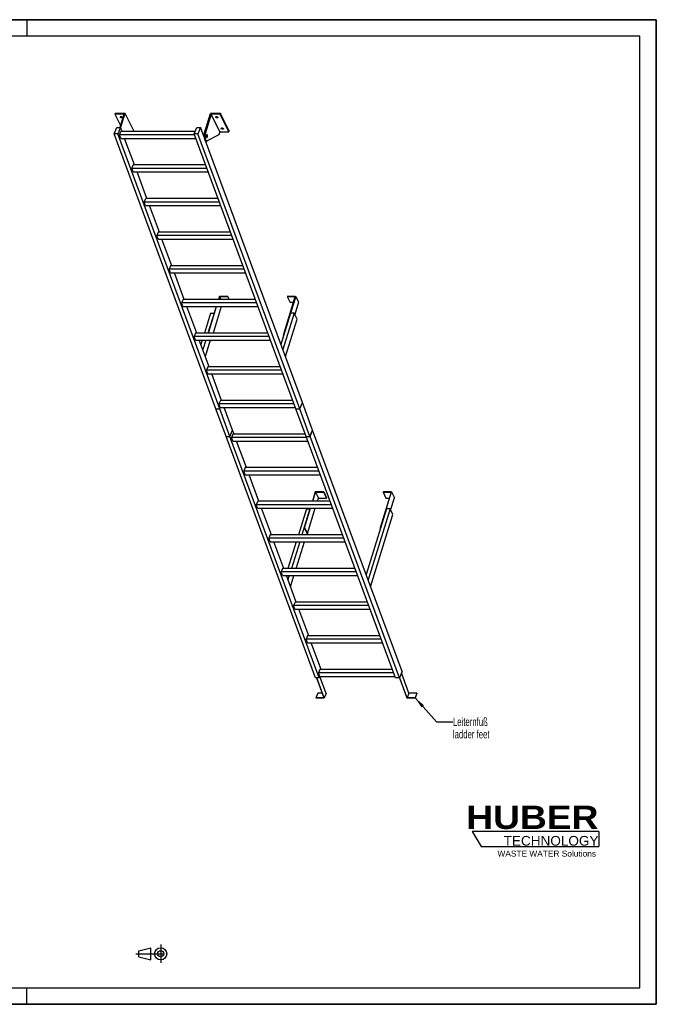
# Model space of a CAD drawing. Header units: millimetres. Extents: x 0 to 8400, y 0 to 5940.
# Tile 2 of 2: x 4556 to 8400, y 0 to 5940. Entities that reach past the tile are written whole.
import ezdxf

# ---------------------------------------------------------------- set-up
doc = ezdxf.new("R2010")
doc.units = ezdxf.units.MM
doc.header["$LTSCALE"] = 462
doc.linetypes.add('CENTER', pattern=[0.6, 0.375, -0.075, 0.075, -0.075])
doc.layers.get('0').update_dxf_attribs({"linetype": 'CONTINUOUS'})
for name, color, linetype in [('005_AXIS', 7, 'CONTINUOUS'), ('053_NOTES', 7, 'CONTINUOUS'), ('HUBER_Logo_BL1', 7, 'CONTINUOUS')]:
    doc.layers.add(name, color=color, linetype=linetype)
doc.styles.get("Standard").update_dxf_attribs({"font": 'txt', "width": 0.7})
doc.styles.add('TEXTSTYLE_2', font='ariblk.ttf')
doc.styles.add('TEXTSTYLE_3', font='arial.ttf')
doc.dimstyles.get("Standard").update_dxf_attribs({"dimtxt": 50, "dimasz": 70, "dimexe": 2, "dimexo": 1, "dimtad": 1, "dimtxsty": 'STANDARD', "dimblk": '_FILLED', "dimblk1": '_FILLED', "dimblk2": '_FILLED', "dimcen": 0.09, "dimazin": 2, "dimtol": 1, "dimtp": 0.01, "dimtm": 0.01, "dimtfac": 1, "dimtofl": 0, "dimtmove": 0, "dimatfit": 3, "dimldrblk": '_FILLED', "dimfxl": 1, "dimtolj": 1, "dimarcsym": 0})

# ---------------------------------------------------------------- blocks, each defined once
blk = doc.blocks.new('HUBER_LOGO_BL1', base_point=(7675, 1007.5))
at = {"layer": 'HUBER_Logo_BL1', "color": 5, "linetype": 'CONTINUOUS'}
for p, q in [((8052.9, 1042), (7287.9, 1042)), ((7287.9, 1042), (7341.9, 952)), ((8052.9, 1042), (8052.9, 952)), ((7341.9, 952), (8052.9, 952))]:
    blk.add_line(p, q, dxfattribs=at)
at = {"layer": 'HUBER_Logo_BL1', "color": 2, "linetype": 'CONTINUOUS', "attachment_point": 3, "line_spacing_factor": 0.78}
for s, insert, char_height, width, style in [('HUBER\\P\\fArial;\\H58.5;TECHNOLOGY ', (8050.7, 1198.2), 140.4, 775.343, 'TEXTSTYLE_2'), ('WASTE WATER Solutions', (8036, 927.2), 36, 594.067, 'TEXTSTYLE_3')]:
    blk.add_mtext(s, dxfattribs=dict(at, insert=insert, char_height=char_height, width=width, style=style))
blk = doc.blocks.new('PROJEKTIONSMETHODE_1_BL2', base_point=(5360, 305))
at = {"color": 2, "linetype": 'CENTER'}
for p, q in [((5407.7, 360), (5407.7, 250)), ((5257.3, 305), (5462.7, 305))]:
    blk.add_line(p, q, dxfattribs=at)
at = {"color": 2, "linetype": 'CONTINUOUS'}
for p, q in [((5275.7, 323.3), (5349, 341.7)), ((5275.7, 286.7), (5275.7, 323.3)), ((5349, 268.3), (5349, 341.7)), ((5275.7, 286.7), (5349, 268.3))]:
    blk.add_line(p, q, dxfattribs=at)
for radius in [36.7, 18.3]:
    blk.add_circle((5407.7, 305), radius, dxfattribs=at)
blk = doc.blocks.new('_FILLED')
at = {"color": 0, "linetype": 'BYBLOCK'}
blk.add_solid([(0, 0), (-1, 0.143), (-1, -0.143)], dxfattribs=at)

msp = doc.modelspace()

# ---------------------------------------------------------------- linework, layer by layer
at = {"color": 7, "linetype": 'CONTINUOUS'}
for p, q in [((0, 5940), (8400, 5940)), ((8400, 0), (8400, 5940)), ((5185.904, 5370.128), (5131.561, 5370.128)), ((5185.904, 5370.128), (5161.221, 5290.253)), ((5166.13, 5288.257), (5192.883, 5374.828)), ((5672.125, 5256.545), (5708.677, 5374.828)), ((5712.751, 5370.128), (5677.651, 5256.545)), ((5764.608, 5264.454), (5712.751, 5370.128)), ((5767.094, 5370.128), (5712.751, 5370.128)), ((5126.281, 5250.969), (5142.364, 5290.253)), ((5142.364, 5290.253), (5165.391, 5290.253)), ((5165.391, 5290.253), (5149.308, 5250.969)), ((5174.205, 5266.457), (5165.391, 5290.253)), ((5609.838, 5250.969), (5625.921, 5290.253)), ((5625.921, 5290.253), (5648.948, 5290.253)), ((5648.948, 5290.253), (5632.865, 5250.969)), ((5669.679, 5234.283), (5648.948, 5290.253)), ((5740.881, 3591.684), (5126.281, 5250.969)), ((5149.308, 5250.969), (5126.281, 5250.969)), ((5763.907, 3591.684), (5149.308, 5250.969)), ((5158.484, 5245.781), (5166.949, 5266.457)), ((5611.76, 5245.781), (5158.484, 5245.781)), ((5166.536, 5224.044), (5158.484, 5245.781)), ((5616.179, 5266.457), (5166.949, 5266.457)), ((5244.74, 5269.154), (5243.907, 5266.457)), ((6224.438, 3591.684), (5609.838, 5250.969)), ((5632.865, 5250.969), (5609.838, 5250.969)), ((6247.464, 3591.684), (5632.865, 5250.969)), ((5758.407, 5244.388), (5689.113, 5208.489)), ((5764.608, 5264.454), (5758.407, 5244.388)), ((5764.608, 5264.454), (5818.951, 5264.454)), ((5166.536, 5224.044), (5619.811, 5224.044)), ((5249.352, 5063.575), (5189.915, 5224.044)), ((5197.817, 5224.044), (5191.187, 5220.609)), ((6263.548, 3630.968), (5679.289, 5208.337)), ((5681.276, 5207.897), (5686.803, 5207.897)), ((5233.632, 5042.899), (5242.097, 5063.575)), ((5679.249, 5063.575), (5242.097, 5063.575)), ((5241.684, 5021.162), (5233.632, 5042.899)), ((5686.907, 5042.899), (5233.632, 5042.899)), ((5241.684, 5021.162), (5694.959, 5021.162)), ((5324.5, 4860.693), (5265.062, 5021.162)), ((5308.78, 4840.017), (5317.245, 4860.693)), ((5316.831, 4818.28), (5308.78, 4840.017)), ((5762.055, 4840.017), (5308.78, 4840.017)), ((5316.831, 4818.28), (5770.106, 4818.28)), ((5754.396, 4860.693), (5317.245, 4860.693)), ((5399.648, 4657.811), (5340.21, 4818.28)), ((5392.392, 4657.811), (5383.927, 4637.135)), ((5391.979, 4615.398), (5383.927, 4637.135)), ((5837.202, 4637.135), (5383.927, 4637.135)), ((5829.544, 4657.811), (5392.392, 4657.811)), ((5391.979, 4615.398), (5845.254, 4615.398)), ((5474.795, 4454.929), (5415.357, 4615.398)), ((5467.54, 4454.929), (5459.075, 4434.253)), ((5467.126, 4412.516), (5459.075, 4434.253)), ((5912.35, 4434.253), (5459.075, 4434.253)), ((5467.126, 4412.516), (5920.401, 4412.516)), ((5904.691, 4454.929), (5467.54, 4454.929)), ((5549.943, 4252.047), (5490.505, 4412.516)), ((5542.687, 4252.047), (5534.222, 4231.371)), ((5542.274, 4209.634), (5534.222, 4231.371)), ((5987.497, 4231.371), (5534.222, 4231.371)), ((5979.839, 4252.047), (5542.687, 4252.047)), ((5762.166, 4271.058), (5756.291, 4252.047)), ((5758.133, 4252.047), (5763.524, 4269.492)), ((5812.824, 4271.058), (5762.166, 4271.058)), ((5772.084, 4252.047), (5763.524, 4269.492)), ((5763.524, 4269.492), (5812.34, 4269.492)), ((5812.34, 4269.492), (5812.824, 4271.058)), ((5820.901, 4252.047), (5812.34, 4269.492)), ((5822.154, 4252.047), (5812.824, 4271.058)), ((6148.234, 4036.06), (6220.37, 4269.492)), ((6222.697, 4271.058), (6150.077, 4036.06)), ((6171.554, 4269.492), (6172.038, 4271.058)), ((6171.554, 4269.492), (6188.941, 4234.06)), ((6220.37, 4269.492), (6171.554, 4269.492)), ((6172.038, 4271.058), (6222.697, 4271.058)), ((6209.421, 4234.06), (6188.941, 4234.06)), ((6240.084, 4235.626), (6217.157, 4161.434)), ((6222.697, 4271.058), (6240.084, 4235.626)), ((5542.274, 4209.634), (5995.549, 4209.634)), ((5625.09, 4049.165), (5565.652, 4209.634)), ((5743.185, 4209.634), (5693.596, 4049.165)), ((5695.438, 4049.165), (5745.027, 4209.634)), ((5773.363, 4209.634), (5723.775, 4049.165)), ((6192.149, 4169.226), (6133.943, 3980.872)), ((6213.333, 4169.226), (6145.492, 3949.692)), ((6213.333, 4169.226), (6192.149, 4169.226)), ((6230.721, 4133.794), (6213.333, 4169.226)), ((6160.94, 3907.985), (6230.721, 4133.794)), ((5617.835, 4049.165), (5609.37, 4028.489)), ((6054.986, 4049.165), (5617.835, 4049.165)), ((5617.421, 4006.752), (5609.37, 4028.489)), ((6062.645, 4028.489), (5609.37, 4028.489)), ((5617.421, 4006.752), (6070.696, 4006.752)), ((5700.238, 3846.283), (5640.8, 4006.752)), ((5706.934, 4000.628), (5703.928, 4006.752)), ((5708.776, 4000.628), (5705.771, 4006.752)), ((5706.934, 4000.628), (5708.776, 4000.628)), ((5710.668, 4006.752), (5708.776, 4000.628)), ((6148.234, 4036.06), (6149.93, 4032.605)), ((6150.077, 4036.06), (6148.234, 4036.06)), ((6150.077, 4036.06), (6150.642, 4034.908)), ((5692.982, 3846.283), (5684.517, 3825.607)), ((5692.569, 3803.87), (5684.517, 3825.607)), ((6137.792, 3825.607), (5684.517, 3825.607)), ((5692.569, 3803.87), (6145.844, 3803.87)), ((6130.134, 3846.283), (5692.982, 3846.283)), ((5775.385, 3643.401), (5715.948, 3803.87)), ((5768.13, 3643.401), (5759.665, 3622.725)), ((6205.282, 3643.401), (5768.13, 3643.401)), ((6247.464, 3591.684), (6263.526, 3630.915)), ((6247.513, 3591.664), (6263.574, 3630.895)), ((6263.574, 3630.895), (6263.518, 3630.895)), ((6263.526, 3630.915), (6263.548, 3630.968)), ((6325.249, 3464.387), (6263.574, 3630.895)), ((5740.881, 3591.684), (5763.907, 3591.684)), ((5740.907, 3591.612), (5740.929, 3591.664)), ((5802.582, 3425.103), (5740.907, 3591.612)), ((5740.907, 3591.612), (5763.934, 3591.612)), ((5740.929, 3591.664), (5740.937, 3591.684)), ((6212.94, 3622.725), (5759.665, 3622.725)), ((5767.716, 3600.988), (5759.665, 3622.725)), ((5763.907, 3591.684), (5767.716, 3600.988)), ((5763.934, 3591.612), (5763.956, 3591.664)), ((5825.609, 3425.103), (5763.934, 3591.612)), ((5763.956, 3591.664), (5767.765, 3600.968)), ((5767.716, 3600.988), (6220.991, 3600.988)), ((5767.765, 3600.968), (5767.773, 3600.988)), ((5841.692, 3464.387), (5791.095, 3600.988)), ((6224.438, 3591.684), (6247.464, 3591.684)), ((6224.486, 3591.664), (6224.465, 3591.612)), ((6286.139, 3425.103), (6224.465, 3591.612)), ((6224.465, 3591.612), (6247.491, 3591.612)), ((6224.494, 3591.684), (6224.486, 3591.664)), ((6247.491, 3591.612), (6247.513, 3591.664)), ((6309.166, 3425.103), (6247.491, 3591.612)), ((5825.609, 3425.103), (5841.67, 3464.335)), ((5825.657, 3425.084), (5841.719, 3464.315)), ((5841.719, 3464.315), (5841.662, 3464.315)), ((5841.67, 3464.335), (5841.692, 3464.387)), ((5850.533, 3440.519), (5841.719, 3464.315)), ((6309.166, 3425.103), (6325.227, 3464.335)), ((6309.214, 3425.084), (6325.276, 3464.315)), ((6325.276, 3464.315), (6325.219, 3464.315)), ((6325.227, 3464.335), (6325.249, 3464.387)), ((6864.728, 2007.912), (6325.276, 3464.315)), ((5802.582, 3425.103), (5825.609, 3425.103)), ((5802.609, 3425.031), (5802.631, 3425.084)), ((6342.061, 1968.628), (5802.609, 3425.031)), ((5802.609, 3425.031), (5825.636, 3425.031)), ((5802.631, 3425.084), (5802.639, 3425.103)), ((5825.636, 3425.031), (5825.657, 3425.084)), ((6365.088, 1968.628), (5825.636, 3425.031)), ((5843.277, 3440.519), (5834.812, 3419.843)), ((5842.864, 3398.106), (5834.812, 3419.843)), ((6288.087, 3419.843), (5834.812, 3419.843)), ((5842.864, 3398.106), (6296.139, 3398.106)), ((6280.429, 3440.519), (5843.277, 3440.519)), ((5925.68, 3237.637), (5866.243, 3398.106)), ((6286.139, 3425.103), (6309.166, 3425.103)), ((6286.188, 3425.084), (6286.166, 3425.031)), ((6825.618, 1968.628), (6286.166, 3425.031)), ((6286.166, 3425.031), (6309.193, 3425.031)), ((6286.196, 3425.103), (6286.188, 3425.084)), ((6309.193, 3425.031), (6309.214, 3425.084)), ((6848.645, 1968.628), (6309.193, 3425.031)), ((5918.425, 3237.637), (5909.96, 3216.961)), ((6363.235, 3216.961), (5909.96, 3216.961)), ((5918.011, 3195.224), (5909.96, 3216.961)), ((6355.577, 3237.637), (5918.425, 3237.637)), ((5918.011, 3195.224), (6371.287, 3195.224)), ((6000.828, 3034.755), (5941.39, 3195.224)), ((6341.071, 3091.375), (6323.574, 3034.755)), ((6325.416, 3034.755), (6342.429, 3089.808)), ((6391.729, 3091.375), (6341.071, 3091.375)), ((6342.429, 3089.808), (6359.816, 3054.376)), ((6342.429, 3089.808), (6391.245, 3089.808)), ((6391.245, 3089.808), (6391.729, 3091.375)), ((6391.245, 3089.808), (6408.632, 3054.376)), ((6391.729, 3091.375), (6409.116, 3055.943)), ((6799.275, 3089.808), (6732.949, 2875.176)), ((6734.791, 2875.176), (6801.601, 3091.375)), ((6750.943, 3091.375), (6750.459, 3089.808)), ((6750.459, 3089.808), (6767.846, 3054.376)), ((6750.459, 3089.808), (6799.275, 3089.808)), ((6801.601, 3091.375), (6750.943, 3091.375)), ((6801.601, 3091.375), (6818.989, 3055.943)), ((5993.572, 3034.755), (5985.108, 3014.079)), ((6430.724, 3034.755), (5993.572, 3034.755)), ((6353.753, 3034.755), (6359.816, 3054.376)), ((6359.816, 3054.376), (6408.632, 3054.376)), ((6408.632, 3054.376), (6409.116, 3055.943)), ((6767.846, 3054.376), (6788.326, 3054.376)), ((6796.061, 2981.751), (6818.989, 3055.943)), ((6438.383, 3014.079), (5985.108, 3014.079)), ((5993.159, 2992.342), (5985.108, 3014.079)), ((5993.159, 2992.342), (6446.434, 2992.342)), ((6075.975, 2831.873), (6016.538, 2992.342)), ((6310.467, 2992.342), (6274.26, 2875.176)), ((6276.102, 2875.176), (6312.309, 2992.342)), ((6293.49, 2839.745), (6340.646, 2992.342)), ((6771.054, 2989.542), (6648.285, 2592.262)), ((6792.238, 2989.542), (6659.834, 2561.082)), ((6792.238, 2989.542), (6771.054, 2989.542)), ((6809.625, 2954.11), (6792.238, 2989.542)), ((6675.282, 2519.375), (6809.625, 2954.11)), ((6274.26, 2875.176), (6291.648, 2839.745)), ((6274.26, 2875.176), (6276.102, 2875.176)), ((6276.102, 2875.176), (6293.49, 2839.745)), ((6732.949, 2875.176), (6734.644, 2871.721)), ((6732.949, 2875.176), (6734.791, 2875.176)), ((6734.791, 2875.176), (6735.356, 2874.025)), ((6068.72, 2831.873), (6060.255, 2811.197)), ((6513.53, 2811.197), (6060.255, 2811.197)), ((6068.307, 2789.46), (6060.255, 2811.197)), ((6505.872, 2831.873), (6068.72, 2831.873)), ((6291.648, 2839.745), (6293.49, 2839.745)), ((6068.307, 2789.46), (6521.582, 2789.46)), ((6151.123, 2628.991), (6091.685, 2789.46)), ((6143.868, 2628.991), (6135.403, 2608.315)), ((6581.019, 2628.991), (6143.868, 2628.991)), ((6588.678, 2608.315), (6135.403, 2608.315)), ((6143.454, 2586.578), (6135.403, 2608.315)), ((6143.454, 2586.578), (6596.729, 2586.578)), ((6226.271, 2426.109), (6166.833, 2586.578)), ((6219.015, 2426.109), (6210.55, 2405.434)), ((6218.602, 2383.696), (6210.55, 2405.434)), ((6663.825, 2405.434), (6210.55, 2405.434)), ((6218.602, 2383.696), (6671.877, 2383.696)), ((6656.167, 2426.109), (6219.015, 2426.109)), ((6301.418, 2223.227), (6241.98, 2383.696)), ((6294.163, 2223.227), (6285.698, 2202.552)), ((6293.749, 2180.814), (6285.698, 2202.552)), ((6738.973, 2202.552), (6285.698, 2202.552)), ((6731.314, 2223.227), (6294.163, 2223.227)), ((6293.749, 2180.814), (6747.024, 2180.814)), ((6376.566, 2020.345), (6317.128, 2180.814)), ((6369.31, 2020.345), (6360.845, 1999.67)), ((6806.462, 2020.345), (6369.31, 2020.345)), ((6365.088, 1968.628), (6342.061, 1968.628)), ((6348.471, 1968.628), (6392.464, 1849.859)), ((6394.842, 1848.41), (6350.314, 1968.628)), ((6368.897, 1977.932), (6360.845, 1999.67)), ((6814.12, 1999.67), (6360.845, 1999.67)), ((6368.897, 1977.932), (6365.088, 1968.628)), ((6406.129, 1875.977), (6368.618, 1977.25)), ((6368.897, 1977.932), (6822.172, 1977.932)), ((6848.645, 1968.628), (6825.618, 1968.628)), ((6864.728, 2007.912), (6848.645, 1968.628)), ((6849.109, 1969.762), (6894.058, 1848.41)), ((6895.363, 1849.859), (6850.076, 1972.124)), ((6906.649, 1877.426), (6861.362, 1999.692)), ((6355.855, 1877.426), (6344.568, 1849.859)), ((6344.568, 1849.859), (6345.105, 1848.41)), ((6392.464, 1849.859), (6344.568, 1849.859)), ((6345.105, 1848.41), (6394.842, 1848.41)), ((6382.253, 1877.426), (6355.855, 1877.426)), ((6406.129, 1875.977), (6394.842, 1848.41)), ((6894.058, 1848.41), (6943.795, 1848.41)), ((6906.649, 1877.426), (6895.363, 1849.859)), ((6943.258, 1849.859), (6895.363, 1849.859)), ((6954.545, 1877.426), (6906.649, 1877.426)), ((6954.545, 1877.426), (6943.258, 1849.859)), ((6943.795, 1848.41), (6943.258, 1849.859)), ((6955.081, 1875.977), (6943.795, 1848.41)), ((6955.081, 1875.977), (6954.545, 1877.426)), ((0, 0), (8400, 0))]:
    msp.add_line(p, q, dxfattribs=at)
at = {"color": 3, "linetype": 'CONTINUOUS'}
for p, q in [((8400, 5940), (0, 5940)), ((4600, 5940), (4600, 5840)), ((8400, 5940), (8400, 0)), ((4600, 0), (4600, 100)), ((8400, 0), (0, 0))]:
    msp.add_line(p, q, dxfattribs=at)
at = {"color": 5, "linetype": 'CONTINUOUS'}
for p, q in [((8300, 5840), (100, 5840)), ((8300, 100), (8300, 5840)), ((100, 100), (8300, 100))]:
    msp.add_line(p, q, dxfattribs=at)
at = {"color": 9, "linetype": 'CONTINUOUS'}
msp.add_line((5672.125, 5256.545), (5677.651, 5256.545), dxfattribs=at)
at = {"color": 7, "linetype": 'CONTINUOUS'}
for points, knots in [([(5672.125, 5256.545), (5671.395, 5254.185), (5670.281, 5249.095), (5669.514, 5241.136), (5669.606, 5232.929), (5670.549, 5225.1), (5672.036, 5219.128), (5673.649, 5215.044), (5674.953, 5212.557), (5676.381, 5210.55), (5677.919, 5209.059), (5679.556, 5208.119), (5680.724, 5207.897), (5681.276, 5207.897)], [0, 0, 0, 0, 0.13939916, 0.29280569, 0.45031518, 0.6015399, 0.73684017, 0.79611184, 0.84888331, 0.89492094, 0.93453064, 0.96882596, 1, 1, 1, 1]), ([(5677.651, 5256.545), (5676.922, 5254.185), (5675.807, 5249.095), (5675.04, 5241.136), (5675.132, 5232.929), (5676.076, 5225.1), (5677.563, 5219.128), (5679.176, 5215.044), (5680.479, 5212.557), (5681.908, 5210.55), (5683.445, 5209.059), (5685.082, 5208.119), (5686.25, 5207.897), (5686.803, 5207.897)], [0, 0, 0, 0, 0.13939916, 0.29280569, 0.45031518, 0.6015399, 0.73684017, 0.79611184, 0.84888331, 0.89492094, 0.93453064, 0.96882596, 1, 1, 1, 1]), ([(5686.803, 5207.897), (5686.997, 5207.897), (5687.796, 5207.948), (5688.575, 5208.211), (5689.113, 5208.489)], [0, 0, 0, 0, 0.24280265, 1, 1, 1, 1])]:
    msp.add_open_spline(points, degree=3, knots=knots, dxfattribs=at)
at = {"layer": '005_AXIS', "color": 7, "linetype": 'CONTINUOUS'}
for p, q in [((5133.014, 5374.828), (5131.561, 5370.128)), ((5131.561, 5370.128), (5164.906, 5302.178)), ((5192.883, 5374.828), (5133.014, 5374.828)), ((5244.74, 5269.154), (5192.883, 5374.828)), ((5768.546, 5374.828), (5708.677, 5374.828)), ((5768.546, 5374.828), (5767.094, 5370.128)), ((5818.951, 5264.454), (5767.094, 5370.128)), ((5820.403, 5269.154), (5768.546, 5374.828)), ((5669.967, 5245.397), (5665.563, 5245.397)), ((5686.803, 5245.397), (5684.696, 5245.397)), ((5686.803, 5230.397), (5684.699, 5230.397)), ((5820.403, 5269.154), (5818.951, 5264.454)), ((5708.592, 4169.226), (5671.49, 4049.165)), ((5729.776, 4169.226), (5692.675, 4049.165)), ((5708.592, 4169.226), (5729.776, 4169.226)), ((5730.342, 4168.074), (5729.776, 4169.226)), ((5658.384, 4006.752), (5650.386, 3980.872)), ((5679.568, 4006.752), (5661.935, 3949.692)), ((5677.383, 3907.985), (5706.368, 4001.78)), ((6287.497, 2989.542), (6238.773, 2831.873)), ((6308.681, 2989.542), (6259.958, 2831.873)), ((6287.497, 2989.542), (6308.681, 2989.542)), ((6309.246, 2988.39), (6308.681, 2989.542)), ((6288.294, 2831.873), (6291.083, 2840.896)), ((6225.667, 2789.46), (6176.078, 2628.991)), ((6246.851, 2789.46), (6197.262, 2628.991)), ((6225.599, 2628.991), (6275.188, 2789.46)), ((6184.156, 2586.578), (6176.277, 2561.082)), ((6191.725, 2519.375), (6212.492, 2586.578))]:
    msp.add_line(p, q, dxfattribs=at)
for points, knots in [([(5164.66, 5351.479), (5164.508, 5351.789), (5164.295, 5352.425), (5164.345, 5353.101), (5164.437, 5353.398)], [0, 0, 0, 0, 0.52599001, 1, 1, 1, 1]), ([(5164.437, 5353.398), (5164.561, 5353.799), (5165.117, 5354.592), (5166.494, 5355.291), (5168.251, 5355.583), (5170.24, 5355.456), (5172.269, 5354.929), (5174.135, 5354.052), (5175.65, 5352.917), (5176.395, 5351.967), (5176.634, 5351.479)], [0, 0, 0, 0, 0.08792798, 0.19150839, 0.31584218, 0.45699793, 0.60613597, 0.75253436, 0.88609218, 1, 1, 1, 1]), ([(5176.857, 5349.56), (5176.734, 5349.159), (5176.177, 5348.367), (5174.8, 5347.668), (5173.044, 5347.376), (5171.054, 5347.503), (5169.025, 5348.03), (5167.159, 5348.906), (5165.644, 5350.041), (5164.9, 5350.991), (5164.66, 5351.479)], [0, 0, 0, 0, 0.08792798, 0.19150839, 0.31584218, 0.45699793, 0.60613597, 0.75253436, 0.88609218, 1, 1, 1, 1]), ([(5176.03, 5352.388), (5175.263, 5352.171), (5173.539, 5352.044), (5170.97, 5352.525), (5168.578, 5353.577), (5167.226, 5354.655), (5166.716, 5355.266)], [0, 0, 0, 0, 0.23499217, 0.50000086, 0.76500904, 1, 1, 1, 1]), ([(5176.634, 5351.479), (5176.786, 5351.17), (5176.999, 5350.534), (5176.949, 5349.857), (5176.857, 5349.56)], [0, 0, 0, 0, 0.52599001, 1, 1, 1, 1]), ([(5740.323, 5351.479), (5740.171, 5351.789), (5739.959, 5352.425), (5740.008, 5353.101), (5740.1, 5353.398)], [0, 0, 0, 0, 0.52599001, 1, 1, 1, 1]), ([(5740.1, 5353.398), (5740.224, 5353.799), (5740.781, 5354.592), (5742.157, 5355.291), (5743.914, 5355.583), (5745.903, 5355.456), (5747.932, 5354.929), (5749.798, 5354.052), (5751.313, 5352.917), (5752.058, 5351.967), (5752.297, 5351.479)], [0, 0, 0, 0, 0.08792798, 0.19150839, 0.31584218, 0.45699793, 0.60613597, 0.75253436, 0.88609218, 1, 1, 1, 1]), ([(5752.521, 5349.56), (5752.397, 5349.159), (5751.84, 5348.367), (5750.463, 5347.668), (5748.707, 5347.376), (5746.717, 5347.503), (5744.689, 5348.03), (5742.823, 5348.906), (5741.307, 5350.041), (5740.563, 5350.991), (5740.323, 5351.479)], [0, 0, 0, 0, 0.08792798, 0.19150839, 0.31584218, 0.45699793, 0.60613597, 0.75253436, 0.88609218, 1, 1, 1, 1]), ([(5751.693, 5352.388), (5750.927, 5352.171), (5749.202, 5352.044), (5746.633, 5352.525), (5744.241, 5353.577), (5742.889, 5354.655), (5742.379, 5355.266)], [0, 0, 0, 0, 0.23499217, 0.50000086, 0.76500904, 1, 1, 1, 1]), ([(5752.297, 5351.479), (5752.449, 5351.17), (5752.662, 5350.534), (5752.612, 5349.857), (5752.521, 5349.56)], [0, 0, 0, 0, 0.52599001, 1, 1, 1, 1]), ([(5773.655, 5285.021), (5773.779, 5285.422), (5774.335, 5286.215), (5775.712, 5286.914), (5777.468, 5287.206), (5779.458, 5287.079), (5781.487, 5286.552), (5783.353, 5285.675), (5784.868, 5284.54), (5785.612, 5283.59), (5785.852, 5283.102)], [0, 0, 0, 0, 0.08792798, 0.19150839, 0.31584218, 0.45699793, 0.60613597, 0.75253436, 0.88609218, 1, 1, 1, 1]), ([(5785.247, 5284.011), (5784.481, 5283.794), (5782.757, 5283.667), (5780.188, 5284.148), (5777.796, 5285.2), (5776.444, 5286.278), (5775.933, 5286.889)], [0, 0, 0, 0, 0.23499217, 0.50000086, 0.76500904, 1, 1, 1, 1]), ([(5686.803, 5247.147), (5686.614, 5247.147), (5686.212, 5247.062), (5685.659, 5246.708), (5685.146, 5246.152), (5684.475, 5245.088), (5683.822, 5243.33), (5683.334, 5240.869), (5683.147, 5238.136), (5683.279, 5235.382), (5683.718, 5232.858), (5684.237, 5231.316), (5684.563, 5230.651)], [0, 0, 0, 0, 0.03139335, 0.06653602, 0.10789214, 0.15653911, 0.27536242, 0.41788486, 0.57383792, 0.73088447, 0.87653107, 1, 1, 1, 1]), ([(5686.803, 5245.397), (5686.65, 5245.397), (5686.324, 5245.328), (5685.876, 5245.041), (5685.459, 5244.59), (5684.916, 5243.728), (5684.386, 5242.302), (5683.99, 5240.307), (5683.839, 5238.091), (5683.946, 5235.858), (5684.302, 5233.811), (5684.723, 5232.561), (5684.987, 5232.022)], [0, 0, 0, 0, 0.03139336, 0.06653604, 0.10789215, 0.1565391, 0.27536241, 0.41788485, 0.57383792, 0.73088447, 0.87653103, 1, 1, 1, 1]), ([(5684.563, 5230.651), (5684.709, 5230.354), (5685.013, 5229.82), (5685.559, 5229.169), (5686.156, 5228.75), (5686.598, 5228.647), (5686.803, 5228.647)], [0, 0, 0, 0, 0.31594759, 0.58208421, 0.80455749, 1, 1, 1, 1]), ([(5684.987, 5232.022), (5685.105, 5231.781), (5685.351, 5231.348), (5685.795, 5230.82), (5686.278, 5230.48), (5686.636, 5230.397), (5686.803, 5230.397)], [0, 0, 0, 0, 0.31594789, 0.58208425, 0.80455749, 1, 1, 1, 1]), ([(5689.042, 5245.143), (5688.896, 5245.44), (5688.592, 5245.973), (5688.046, 5246.625), (5687.449, 5247.044), (5687.008, 5247.147), (5686.803, 5247.147)], [0, 0, 0, 0, 0.31594759, 0.58208421, 0.80455749, 1, 1, 1, 1]), ([(5688.618, 5243.772), (5688.5, 5244.013), (5688.254, 5244.445), (5687.811, 5244.973), (5687.327, 5245.314), (5686.969, 5245.397), (5686.803, 5245.397)], [0, 0, 0, 0, 0.31594789, 0.58208425, 0.80455749, 1, 1, 1, 1]), ([(5686.803, 5228.647), (5686.991, 5228.647), (5687.393, 5228.732), (5687.946, 5229.086), (5688.459, 5229.642), (5689.13, 5230.705), (5689.783, 5232.464), (5690.271, 5234.925), (5690.458, 5237.657), (5690.326, 5240.412), (5689.887, 5242.936), (5689.368, 5244.478), (5689.042, 5245.143)], [0, 0, 0, 0, 0.03139335, 0.06653602, 0.10789214, 0.15653911, 0.27536242, 0.41788486, 0.57383792, 0.73088447, 0.87653107, 1, 1, 1, 1]), ([(5686.803, 5230.397), (5686.955, 5230.397), (5687.281, 5230.466), (5687.73, 5230.753), (5688.146, 5231.204), (5688.689, 5232.066), (5689.219, 5233.492), (5689.615, 5235.487), (5689.767, 5237.703), (5689.659, 5239.936), (5689.304, 5241.983), (5688.883, 5243.233), (5688.618, 5243.772)], [0, 0, 0, 0, 0.03139336, 0.06653604, 0.10789215, 0.1565391, 0.27536241, 0.41788485, 0.57383792, 0.73088447, 0.87653103, 1, 1, 1, 1]), ([(5773.878, 5283.102), (5773.726, 5283.412), (5773.513, 5284.048), (5773.563, 5284.724), (5773.655, 5285.021)], [0, 0, 0, 0, 0.52599001, 1, 1, 1, 1]), ([(5786.075, 5281.183), (5785.951, 5280.782), (5785.395, 5279.99), (5784.018, 5279.29), (5782.262, 5278.999), (5780.272, 5279.125), (5778.243, 5279.653), (5776.377, 5280.529), (5774.862, 5281.664), (5774.118, 5282.614), (5773.878, 5283.102)], [0, 0, 0, 0, 0.08792798, 0.19150839, 0.31584218, 0.45699793, 0.60613597, 0.75253436, 0.88609218, 1, 1, 1, 1]), ([(5785.852, 5283.102), (5786.004, 5282.792), (5786.217, 5282.157), (5786.167, 5281.48), (5786.075, 5281.183)], [0, 0, 0, 0, 0.52599001, 1, 1, 1, 1])]:
    msp.add_open_spline(points, degree=3, knots=knots, dxfattribs=at)

# ---------------------------------------------------------------- block references
at = {"color": 2, "linetype": 'CONTINUOUS'}
msp.add_blockref('PROJEKTIONSMETHODE_1_BL2', (5360, 305), dxfattribs=at)
at = {"layer": 'HUBER_Logo_BL1'}
msp.add_blockref('HUBER_LOGO_BL1', (7674.994, 1007.484), dxfattribs=at)

# ---------------------------------------------------------------- texts
at = {"layer": '053_NOTES', "color": 2, "linetype": 'CONTINUOUS', "insert": (7172.007, 1729.351), "char_height": 50, "width": 566.07143, "attachment_point": 1, "line_spacing_factor": 0.9}
msp.add_mtext('Leiternfuß\\Pladder feet', dxfattribs=at)

# ---------------------------------------------------------------- leaders
at = {"layer": '053_NOTES', "color": 2, "linetype": 'CONTINUOUS'}
msp.add_leader([(6943.258, 1849.859), (7072.007, 1704.351), (7172.007, 1704.351)], dimstyle='STANDARD', override={"dimtad": 0}, dxfattribs=at)

doc.saveas('drawing.dxf')
